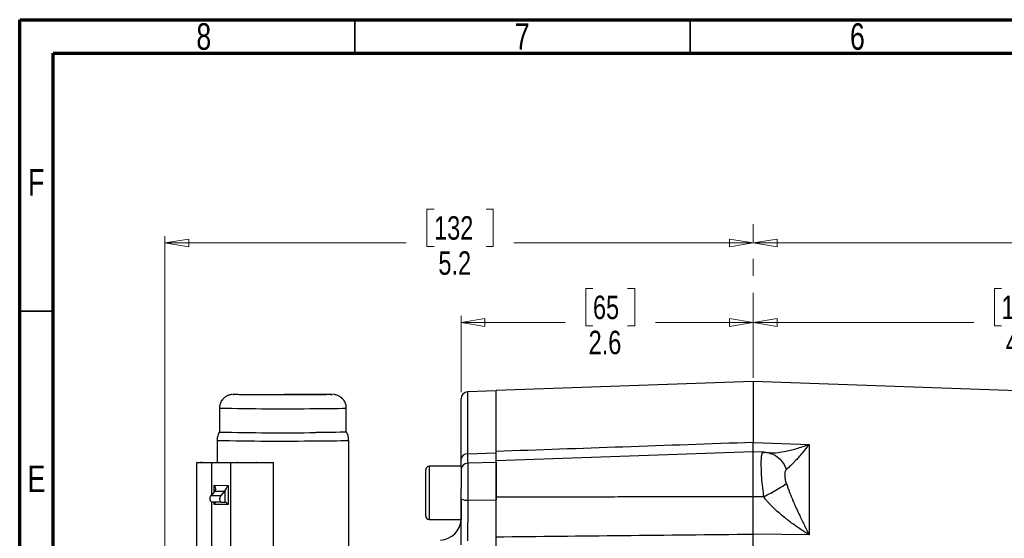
# Model space of a CAD drawing. Header units: inches. Extents: x 0.6 to 16.3, y 0.2 to 11.5.
# Tile 23 of 34: x 0.6 to 6.4, y 8.4 to 11.5. Entities that reach past the tile are written whole.
import ezdxf

# ---------------------------------------------------------------- set-up
doc = ezdxf.new("R2010")
doc.units = ezdxf.units.IN
doc.header["$MEASUREMENT"] = 0
doc.linetypes.add('CENTERX2', pattern=[0.8, 0.5, -0.1, 0.1, -0.1])
doc.styles.add('SLDTEXTSTYLE0', font='TXT', dxfattribs={"width": 0.75})
doc.dimstyles.new('SLDDIMSTYLE1', dxfattribs={"dimtxt": 0.137795, "dimasz": 0.14, "dimexe": 0, "dimexo": 0.0625, "dimgap": 0.034449, "dimtad": 0, "dimdec": 1, "dimlfac": 1.5, "dimrnd": 1e-09, "dimzin": 12, "dimdsep": 46, "dimtxsty": 'SLDTEXTSTYLE0', "dimblk1": 'CLOSED', "dimblk2": 'CLOSED', "dimsah": 1, "dimcen": 0.09, "dimadec": 0, "dimazin": 3, "dimtfac": 1, "dimtdec": 1, "dimtofl": 0, "dimtmove": 0, "dimatfit": 3, "dimldrblk": 'CLOSED', "dimfxl": 0, "dimfrac": 2, "dimtolj": 1, "dimtzin": 12, "dimarcsym": 0})

# ---------------------------------------------------------------- blocks, each defined once
blk = doc.blocks.new('_Closed')
at = {"color": 0, "linetype": 'ByBlock', "lineweight": -2}
for p, q in [((-1, 0.166667), (0, 0)), ((-1, 0.166667), (-1, -0.166667)), ((0, 0), (-1, -0.166667)), ((0, 0), (-1, 0))]:
    blk.add_line(p, q, dxfattribs=at)
blk = doc.blocks.new('_D_7')
at = {"color": 7, "linetype": 'Continuous', "lineweight": 0}
for p, q in [((7.0513, 10.3828), (7.0093, 10.3828)), ((7.0093, 10.3828), (7.0093, 10.1641)), ((7.3568, 10.3828), (7.3987, 10.3828)), ((7.3987, 10.3828), (7.3987, 10.1641)), ((4.8991, 10.1843), (6.8885, 10.1843)), ((9.2611, 10.1843), (7.5196, 10.1843)), ((9.2611, 9.2732), (9.2611, 10.2237)), ((7.0093, 10.1641), (7.0513, 10.1641)), ((7.3987, 10.1641), (7.3568, 10.1641))]:
    blk.add_line(p, q, dxfattribs=at)
at = {"color": 7, "linetype": 'Continuous', "lineweight": 18, "xscale": 0.14, "yscale": 0.14, "rotation": 180.0000000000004}
blk.add_blockref('_Closed', (4.8991, 10.1843), dxfattribs=at)
at = {"color": 7, "linetype": 'Continuous', "lineweight": 18, "xscale": 0.14, "yscale": 0.14}
blk.add_blockref('_Closed', (9.2611, 10.1843), dxfattribs=at)
at = {"color": 7, "linetype": 'Continuous', "lineweight": 18, "char_height": 0.1378, "attachment_point": 1, "style": 'SLDTEXTSTYLE0'}
for s, insert in [('166', (7.0513, 10.3417)), ('6.5', (7.0768, 10.1355))]:
    blk.add_mtext(s, dxfattribs=dict(at, insert=insert))
blk = doc.blocks.new('_D_8')
at = {"color": 7, "linetype": 'Continuous', "lineweight": 0}
for p, q in [((6.3569, 9.9162), (6.3149, 9.9162)), ((6.3149, 9.9162), (6.3149, 9.6974)), ((6.6623, 9.9162), (6.7043, 9.9162)), ((6.7043, 9.9162), (6.7043, 9.6974)), ((4.8991, 9.7177), (6.1941, 9.7177)), ((7.9445, 9.7177), (6.8252, 9.7177)), ((7.9445, 8.776), (7.9445, 9.7571)), ((6.3149, 9.6974), (6.3569, 9.6974)), ((6.7043, 9.6974), (6.6623, 9.6974))]:
    blk.add_line(p, q, dxfattribs=at)
at = {"color": 7, "linetype": 'Continuous', "lineweight": 18, "xscale": 0.14, "yscale": 0.14, "rotation": 180.0000000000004}
blk.add_blockref('_Closed', (4.8991, 9.7177), dxfattribs=at)
at = {"color": 7, "linetype": 'Continuous', "lineweight": 18, "xscale": 0.14, "yscale": 0.14}
blk.add_blockref('_Closed', (7.9445, 9.7177), dxfattribs=at)
at = {"color": 7, "linetype": 'Continuous', "lineweight": 18, "char_height": 0.1378, "attachment_point": 1, "style": 'SLDTEXTSTYLE0'}
for s, insert in [('116', (6.3569, 9.8751)), ('4.6', (6.3824, 9.6689))]:
    blk.add_mtext(s, dxfattribs=dict(at, insert=insert))
blk = doc.blocks.new('_D_9')
at = {"color": 7, "linetype": 'Continuous', "lineweight": 0}
for p, q in [((3.9572, 9.9162), (3.9152, 9.9162)), ((3.9152, 9.9162), (3.9152, 9.6974)), ((4.1608, 9.9162), (4.2028, 9.9162)), ((4.2028, 9.9162), (4.2028, 9.6974)), ((3.1828, 9.3087), (3.1828, 9.7571)), ((3.1828, 9.7177), (3.7944, 9.7177)), ((4.8991, 9.7177), (4.3237, 9.7177)), ((3.9152, 9.6974), (3.9572, 9.6974)), ((4.2028, 9.6974), (4.1608, 9.6974))]:
    blk.add_line(p, q, dxfattribs=at)
at = {"color": 7, "linetype": 'Continuous', "lineweight": 18, "xscale": 0.14, "yscale": 0.14, "rotation": 180.000000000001}
blk.add_blockref('_Closed', (3.1828, 9.7177), dxfattribs=at)
at = {"color": 7, "linetype": 'Continuous', "lineweight": 18, "xscale": 0.14, "yscale": 0.14}
blk.add_blockref('_Closed', (4.8991, 9.7177), dxfattribs=at)
at = {"color": 7, "linetype": 'Continuous', "lineweight": 18, "char_height": 0.1378, "attachment_point": 1, "style": 'SLDTEXTSTYLE0'}
for s, insert in [('65', (3.9572, 9.8751)), ('2.6', (3.9318, 9.6689))]:
    blk.add_mtext(s, dxfattribs=dict(at, insert=insert))
blk = doc.blocks.new('_D_10')
at = {"color": 7, "linetype": 'Continuous', "lineweight": 0}
for p, q in [((3.024, 10.3828), (2.982, 10.3828)), ((2.982, 10.3828), (2.982, 10.1641)), ((3.3295, 10.3828), (3.3715, 10.3828)), ((3.3715, 10.3828), (3.3715, 10.1641)), ((1.4439, 7.6488), (1.4439, 10.2237)), ((1.4439, 10.1843), (2.8612, 10.1843)), ((4.8991, 10.1843), (3.4923, 10.1843)), ((2.982, 10.1641), (3.024, 10.1641)), ((3.3715, 10.1641), (3.3295, 10.1641))]:
    blk.add_line(p, q, dxfattribs=at)
at = {"color": 7, "linetype": 'Continuous', "lineweight": 18, "xscale": 0.14, "yscale": 0.14, "rotation": 180.0000000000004}
blk.add_blockref('_Closed', (1.4439, 10.1843), dxfattribs=at)
at = {"color": 7, "linetype": 'Continuous', "lineweight": 18, "xscale": 0.14, "yscale": 0.14}
blk.add_blockref('_Closed', (4.8991, 10.1843), dxfattribs=at)
at = {"color": 7, "linetype": 'Continuous', "lineweight": 18, "char_height": 0.1378, "attachment_point": 1, "style": 'SLDTEXTSTYLE0'}
for s, insert in [('132', (3.024, 10.3417)), ('5.2', (3.0495, 10.1355))]:
    blk.add_mtext(s, dxfattribs=dict(at, insert=insert))

msp = doc.modelspace()

# ---------------------------------------------------------------- linework, layer by layer
at = {"color": 7, "linetype": 'Continuous', "lineweight": 70}
for p, q in [((0.5906, 0.1969), (0.5906, 11.4961)), ((0.5906, 11.4961), (16.3386, 11.4961)), ((0.7874, 0.3937), (0.7874, 11.2992)), ((0.7874, 11.2992), (16.1417, 11.2992))]:
    msp.add_line(p, q, dxfattribs=at)
at = {"color": 7, "linetype": 'Continuous', "lineweight": 35}
for p, q in [((2.5591, 11.2992), (2.5591, 11.4961)), ((4.5276, 11.2992), (4.5276, 11.4961)), ((0.7874, 9.7835), (0.5906, 9.7835))]:
    msp.add_line(p, q, dxfattribs=at)
at = {"color": 7, "linetype": 'CENTERX2', "lineweight": 18}
msp.add_line((4.8991, 3.7919), (4.8991, 10.2951), dxfattribs=at)
at = {"color": 7, "linetype": 'Continuous', "lineweight": 25}
for p, q in [((4.8991, 9.3699), (3.3894, 9.3172)), ((7.2602, 9.2875), (4.8991, 9.3699)), ((4.8991, 9.3699), (4.8991, 9.0125)), ((3.3895, 9.3166), (3.2211, 9.3092)), ((3.3895, 8.9509), (3.3895, 9.3166)), ((3.1828, 8.914), (3.1828, 9.2693)), ((1.7638, 9.2145), (1.7638, 9.0736)), ((2.5085, 9.0736), (2.5085, 9.2145)), ((1.7495, 9.0248), (1.7495, 8.8958)), ((2.5228, 8.1705), (2.5228, 9.0248)), ((4.8991, 9.0125), (5.0658, 9.0067)), ((5.0658, 9.0067), (5.2266, 9.0011)), ((5.2266, 9.0011), (5.2266, 8.4707)), ((3.2211, 8.9467), (3.3895, 8.9509)), ((4.8991, 8.9571), (3.3894, 8.9044)), ((4.9563, 8.9551), (4.8991, 8.9571)), ((4.8991, 8.6935), (4.8991, 8.9571)), ((1.6299, 8.8943), (1.6299, 8.2277)), ((1.8292, 8.8925), (1.7187, 8.893)), ((1.8398, 8.8927), (1.7293, 8.8932)), ((1.8292, 8.8925), (1.8292, 8.2259)), ((1.8436, 8.8927), (1.8398, 8.8927)), ((1.872, 8.8955), (1.8682, 8.8955)), ((1.872, 8.8955), (1.9825, 8.8949)), ((1.8825, 8.8956), (1.9931, 8.8951)), ((2.0818, 8.2272), (2.0818, 8.8938)), ((2.9748, 8.5812), (2.9748, 8.8512)), ((3.1828, 8.8725), (2.9961, 8.8725)), ((3.1828, 8.8725), (3.1828, 8.7425)), ((3.3895, 8.8942), (3.2221, 8.8913)), ((3.3895, 8.8942), (3.3895, 8.6764)), ((1.7336, 8.761), (1.8143, 8.7606)), ((1.8143, 8.7606), (1.8143, 8.6486)), ((3.1828, 8.6805), (3.1828, 8.7425)), ((1.7359, 8.7267), (1.7142, 8.7003)), ((1.7142, 8.7003), (1.7715, 8.7)), ((1.7359, 8.7267), (1.7932, 8.7265)), ((1.7932, 8.7265), (1.7715, 8.7)), ((1.7962, 8.7311), (1.7962, 8.6619)), ((3.1828, 8.6796), (3.1828, 8.5599)), ((3.2221, 8.6742), (3.3895, 8.6764)), ((4.9593, 8.6933), (4.8991, 8.6935)), ((1.7765, 8.6616), (1.7192, 8.6618)), ((1.8143, 8.6486), (1.7336, 8.649)), ((1.7765, 8.6616), (1.7962, 8.6619)), ((2.9961, 8.5599), (3.1828, 8.5599)), ((4.8991, 8.3965), (4.8991, 8.4742)), ((5.0658, 8.4724), (4.8991, 8.4742)), ((5.2266, 8.4707), (5.0658, 8.4724))]:
    msp.add_line(p, q, dxfattribs=at)
at = {"color": 8, "linetype": 'Continuous', "lineweight": 25}
for p, q in [((3.2211, 9.3092), (3.2211, 8.9467)), ((4.9593, 8.9539), (4.9646, 8.953)), ((1.7187, 8.7058), (1.7187, 8.893)), ((1.8562, 8.8955), (1.8682, 8.8955)), ((2.9961, 8.8725), (2.9961, 8.5599)), ((3.2221, 8.8913), (3.2221, 8.6742)), ((1.7336, 8.724), (1.7336, 8.761)), ((1.7187, 8.2264), (1.7187, 8.6618)), ((1.7336, 8.649), (1.7336, 8.6618))]:
    msp.add_line(p, q, dxfattribs=at)
at = {"color": 7, "linetype": 'Continuous', "lineweight": 25, "flags": 128}
for points in [[(2.5085, 9.0736), (2.5085, 9.0736), (2.5044, 9.0731), (2.4925, 9.0726), (2.4731, 9.0722), (2.4464, 9.0718), (2.4131, 9.0714), (2.3739, 9.0711), (2.3297, 9.0708)], [(1.7187, 8.893), (1.6874, 8.8932), (1.6619, 8.8935), (1.6432, 8.8938), (1.6325, 8.8941), (1.6302, 8.8944), (1.6364, 8.8947), (1.6509, 8.895), (1.6729, 8.8953), (1.7012, 8.8955), (1.7346, 8.8957), (1.7713, 8.8958), (1.8094, 8.8958), (1.8471, 8.8958), (1.8825, 8.8956)], [(1.9931, 8.8951), (2.0243, 8.8949), (2.0499, 8.8947), (2.0685, 8.8944), (2.0793, 8.8941), (2.0816, 8.8937), (2.0754, 8.8934), (2.0609, 8.8931), (2.0389, 8.8928), (2.0105, 8.8926), (1.9772, 8.8924), (1.9405, 8.8923), (1.9023, 8.8923), (1.8646, 8.8924), (1.8292, 8.8925)], [(1.7192, 8.6618), (1.716, 8.6629), (1.7131, 8.666), (1.7109, 8.6709), (1.7096, 8.677), (1.7093, 8.6837), (1.71, 8.6903), (1.7117, 8.696), (1.7142, 8.7003)], [(1.7765, 8.6616), (1.7733, 8.6626), (1.7704, 8.6657), (1.7682, 8.6706), (1.7669, 8.6767), (1.7666, 8.6834), (1.7673, 8.69), (1.769, 8.6957), (1.7715, 8.7)]]:
    msp.add_lwpolyline(points, dxfattribs=at)
at = {"color": 7, "linetype": 'Continuous', "lineweight": 25}
for centre, radius, start, end in [((3.2228, 9.2693), 0.04, 92.5, 180), ((2.1257, 25.0549), 15.9854, 268.70279, 270.73119), ((3.2191, 8.9102), 0.0365, 87.01056, 174.01974), ((2.9961, 8.8512), 0.0213, 90, 180), ((3.2228, 8.8513), 0.04, 91, 180), ((1.7134, 8.7449), 0.0289, 321.05999, 332.0043), ((1.7707, 8.7446), 0.0289, 321.06032, 332.00341), ((3.2126, 8.7404), 0.0669, 243.51959, 278.11489), ((2.9961, 8.5812), 0.0213, 180, 270), ((3.0561, 8.5659), 0.1267, 272.5, 357.26831)]:
    msp.add_arc(centre, radius, start, end, dxfattribs=at)
at = {"color": 8, "linetype": 'Continuous', "lineweight": 25}
for centre, radius, start, end in [((2.1257, 25.3169), 16.1065, 268.71238, 270.72556), ((2.3691, 12.432), 3.2205, 269.29879, 272.48021), ((2.1275, 26.1998), 17.1791, 268.73891, 270.69904), ((2.3764, 12.4738), 3.4521, 269.34831, 272.43053)]:
    msp.add_arc(centre, radius, start, end, dxfattribs=at)
at = {"color": 7, "linetype": 'Continuous', "lineweight": 25}
for centre, major_axis, ratio, start_param, end_param in [((1.7272, 8.6489), (0.0129, 0.0129), 0.251527, 4.967624, 6.037897), ((1.8079, 8.6485), (-0.0129, 0.013), 0.259683, 4.467101, 6.037896)]:
    msp.add_ellipse(centre, major_axis=major_axis, ratio=ratio, start_param=start_param, end_param=end_param, dxfattribs=at)
for points, knots in [([(3.3895, 8.9595), (3.3895, 8.9638), (3.3895, 8.9723), (3.3895, 8.9847), (3.3895, 8.997), (3.3895, 9.0091), (3.3895, 9.0209), (3.3895, 9.0325), (3.3895, 9.044), (3.3895, 9.0551), (3.3895, 9.0661), (3.3895, 9.0769), (3.3895, 9.0874), (3.3895, 9.0978), (3.3895, 9.1271), (3.3895, 9.1716), (3.3895, 9.2236), (3.3895, 9.2648), (3.3895, 9.2877), (3.3895, 9.2995), (3.3895, 9.3049), (3.3895, 9.3094), (3.3895, 9.3129), (3.3895, 9.3154), (3.3895, 9.3169), (3.3895, 9.3171), (3.3895, 9.3172)], [0, 0, 0, 0, 0.018479, 0.036946, 0.055402, 0.07385, 0.092291, 0.110729, 0.129166, 0.147604, 0.166045, 0.184492, 0.202947, 0.221412, 0.23989, 0.364043, 0.488208, 0.615358, 0.74252, 0.779346, 0.816127, 0.852882, 0.889628, 0.926384, 0.963168, 1, 1, 1, 1]), ([(1.8399, 9.2946), (1.8385, 9.2945), (1.8364, 9.2944), (1.8301, 9.2935), (1.8236, 9.2921), (1.815, 9.2894), (1.8026, 9.2838), (1.7873, 9.2726), (1.7736, 9.255), (1.765, 9.2348), (1.7646, 9.2209), (1.7644, 9.2148)], [0, 0, 0, 0, 0.1163612, 0.1788768, 0.2283794, 0.2869195, 0.3845881, 0.5297014, 0.6967979, 0.8672814, 1, 1, 1, 1]), ([(2.2881, 9.2923), (2.2724, 9.2923), (2.24, 9.2921), (2.185, 9.292), (2.1262, 9.292), (2.0665, 9.292), (2.0098, 9.2922), (1.9593, 9.2925), (1.9176, 9.2928), (1.885, 9.2932), (1.8608, 9.2936), (1.8464, 9.2941), (1.8415, 9.2945), (1.846, 9.2948), (1.8474, 9.2948)], [0, 0, 0, 0, 0.081771, 0.168441, 0.258713, 0.350902, 0.44309, 0.533363, 0.620032, 0.701803, 0.783575, 0.870244, 0.960517, 1, 1, 1, 1]), ([(2.1456, 9.2971), (2.1656, 9.2971), (2.2058, 9.297), (2.2625, 9.2968), (2.3129, 9.2966), (2.3546, 9.2962), (2.3874, 9.2959), (2.4108, 9.2954), (2.4239, 9.2951), (2.4251, 9.2949), (2.4253, 9.2948)], [0, 0, 0, 0, 0.145094, 0.290188, 0.432267, 0.568675, 0.697374, 0.826072, 0.96248, 1, 1, 1, 1]), ([(2.3878, 9.2933), (2.382, 9.2932), (2.3668, 9.2929), (2.333, 9.2926), (2.3028, 9.2924), (2.2881, 9.2923)], [0, 0, 0, 0, 0.244312, 0.633143, 1, 1, 1, 1]), ([(2.5079, 9.2143), (2.5081, 9.216), (2.5091, 9.2255), (2.5042, 9.2428), (2.4932, 9.2636), (2.477, 9.2794), (2.461, 9.2882), (2.4485, 9.2922), (2.4396, 9.2939), (2.4351, 9.2944), (2.4335, 9.2945), (2.4329, 9.2945)], [0, 0, 0, 0, 0.038436, 0.210886, 0.383405, 0.556131, 0.7013, 0.785579, 0.854691, 0.94395, 1, 1, 1, 1]), ([(1.7653, 9.0755), (1.765, 9.0753), (1.7593, 9.0688), (1.7535, 9.0525), (1.7486, 9.035), (1.7497, 9.0256), (1.7499, 9.0245)], [0, 0, 0, 0, 0.020156, 0.477156, 0.935239, 1, 1, 1, 1]), ([(2.5224, 9.0251), (2.522, 9.0322), (2.5211, 9.0476), (2.5149, 9.0649), (2.5082, 9.0732), (2.5067, 9.075)], [0, 0, 0, 0, 0.402323, 0.868776, 1, 1, 1, 1]), ([(4.8991, 9.0125), (4.644, 9.0036), (4.1407, 8.986), (3.6375, 8.9683), (3.3895, 8.9595)], [0, 0, 0, 0, 0.507076, 1, 1, 1, 1]), ([(4.8991, 8.9557), (4.8991, 8.9556), (4.8991, 8.955), (4.8991, 8.964), (4.8991, 8.9823), (4.8991, 9.0024), (4.8991, 9.0125)], [0, 0, 0, 0, 0.078518, 0.385668, 0.692823, 1, 1, 1, 1]), ([(5.2266, 9.0011), (5.218, 8.9898), (5.2092, 8.9787), (5.1907, 8.9559), (5.1809, 8.9441), (5.1654, 8.9261), (5.1595, 8.9194), (5.1509, 8.9098), (5.148, 8.9067), (5.1407, 8.8988), (5.1363, 8.8942), (5.1251, 8.8827), (5.1185, 8.8762), (5.1052, 8.8641), (5.0988, 8.8586), (5.093, 8.8544)], [-0.001686, -0.001686, -0.001686, -0.001686, 0.290547, 0.290547, 0.624527, 0.624527, 0.833265, 0.833265, 0.937634, 0.937634, 1.104625, 1.104625, 1.371809, 1.371809, 1.668217, 1.668217, 1.668217, 1.668217]), ([(3.1828, 8.8725), (3.1828, 8.8744), (3.1828, 8.8836), (3.1828, 8.9005), (3.1828, 8.914)], [0, 0, 0, 0, 0.2072299, 1, 1, 1, 1]), ([(3.3895, 8.9008), (3.3895, 8.9007), (3.3895, 8.8994), (3.3895, 8.9083), (3.3895, 8.927), (3.3895, 8.9487), (3.3895, 8.9595)], [0, 0, 0, 0, 0.0549697, 0.3699795, 0.6849892, 1, 1, 1, 1]), ([(3.3895, 8.9044), (3.3895, 8.9077), (3.3895, 8.9164), (3.3895, 8.934), (3.3895, 8.9478), (3.3895, 8.9509)], [0, 0, 0, 0, 0.328289, 0.848138, 1, 1, 1, 1]), ([(4.9593, 8.9539), (4.9589, 8.9542), (4.9581, 8.9546), (4.957, 8.955), (4.9559, 8.9552), (4.9549, 8.9551), (4.9539, 8.9547), (4.953, 8.954), (4.9521, 8.9531), (4.9512, 8.9519), (4.9505, 8.9505), (4.9497, 8.9487), (4.949, 8.9467), (4.9483, 8.9445), (4.9477, 8.942), (4.9471, 8.9392), (4.9466, 8.9361), (4.9461, 8.9328), (4.9457, 8.9292), (4.9453, 8.9253), (4.945, 8.9212), (4.9447, 8.9169), (4.9444, 8.9122), (4.9442, 8.9074), (4.9441, 8.9023), (4.944, 8.8969), (4.9439, 8.8914), (4.9438, 8.8727), (4.9448, 8.8365), (4.9488, 8.7779), (4.9537, 8.7327), (4.9576, 8.7047), (4.9587, 8.6971), (4.9593, 8.6933)], [0, 0, 0, 0, 0.018773, 0.037579, 0.056419, 0.075294, 0.094203, 0.113148, 0.132129, 0.151147, 0.170201, 0.189294, 0.208425, 0.227594, 0.246803, 0.266052, 0.285341, 0.304671, 0.324043, 0.343456, 0.362912, 0.382411, 0.401953, 0.421539, 0.441169, 0.460845, 0.480566, 0.500332, 0.651449, 0.799673, 0.945239, 0.972607, 1, 1, 1, 1]), ([(4.9946, 8.9496), (4.987, 8.9511), (4.9713, 8.9543), (4.9576, 8.9531), (4.9505, 8.9524)], [0, 0, 0, 0, 0.479904, 1, 1, 1, 1]), ([(4.9977, 8.9513), (4.9956, 8.9511), (4.9928, 8.9508), (4.9935, 8.9504), (4.9937, 8.9503)], [0, 0, 0, 0, 0.772875, 1, 1, 1, 1]), ([(1.7293, 8.8932), (1.7137, 8.8933), (1.6907, 8.8934), (1.6764, 8.8936), (1.6717, 8.8937)], [0, 0, 0, 0, 0.676504, 1, 1, 1, 1]), ([(1.7448, 8.8955), (1.7484, 8.8955), (1.7612, 8.8956), (1.7852, 8.8956), (1.8198, 8.8956), (1.8427, 8.8956), (1.8562, 8.8955)], [0, 0, 0, 0, 0.104309, 0.368426, 0.627162, 1, 1, 1, 1]), ([(1.9825, 8.8949), (1.9978, 8.8949), (2.0214, 8.8947), (2.0428, 8.8944), (2.0545, 8.8942), (2.0602, 8.8939), (2.0598, 8.8936), (2.0457, 8.8932), (2.0158, 8.8929), (1.9841, 8.8927), (1.9563, 8.8926), (1.9266, 8.8925), (1.8877, 8.8925), (1.861, 8.8926), (1.8436, 8.8927)], [0, 0, 0, 0, 0.119827, 0.184244, 0.25, 0.315756, 0.380173, 0.5, 0.619827, 0.684244, 0.75, 0.815756, 0.880173, 1, 1, 1, 1]), ([(2.0093, 8.8928), (2.0021, 8.8928), (1.9863, 8.8927), (1.9574, 8.8926), (1.9259, 8.8925), (1.8947, 8.8925), (1.8681, 8.8926), (1.8532, 8.8926), (1.8474, 8.8926)], [0, 0, 0, 0, 0.16005, 0.3520368, 0.5362877, 0.7148457, 0.8897286, 1, 1, 1, 1]), ([(3.3895, 8.6917), (3.3895, 8.7061), (3.3895, 8.7348), (3.3895, 8.7773), (3.3895, 8.8165), (3.3895, 8.8504), (3.3895, 8.8775), (3.3895, 8.8956), (3.3895, 8.9044), (3.3895, 8.9035), (3.3895, 8.9032)], [0, 0, 0, 0, 0.134597, 0.269195, 0.403792, 0.538389, 0.672986, 0.807584, 0.942181, 1, 1, 1, 1]), ([(5.093, 8.772), (5.0917, 8.7756), (5.0906, 8.7796), (5.0887, 8.788), (5.0863, 8.8012), (5.0853, 8.8148), (5.0853, 8.8311), (5.0859, 8.8382), (5.0885, 8.8489), (5.0905, 8.8525), (5.093, 8.8544)], [0, 0, 0, 0, 0.125, 0.125, 0.25, 0.5, 0.5, 0.75, 0.75, 1, 1, 1, 1]), ([(1.7336, 8.761), (1.7337, 8.7609), (1.7362, 8.756), (1.7396, 8.7478), (1.741, 8.7381), (1.74, 8.7333), (1.739, 8.7315), (1.7389, 8.7313)], [0, 0, 0, 0, 0.0056161, 0.4741048, 0.7700283, 0.9844929, 1, 1, 1, 1]), ([(1.8143, 8.7606), (1.8143, 8.7606), (1.8118, 8.7556), (1.8069, 8.7475), (1.8004, 8.7378), (1.7973, 8.733), (1.7963, 8.7312), (1.7962, 8.7311)], [0, 0, 0, 0, 0.005616, 0.474104, 0.770027, 0.984492, 1, 1, 1, 1]), ([(5.093, 8.772), (5.0988, 8.7545), (5.1052, 8.7368), (5.1185, 8.7028), (5.1251, 8.6865), (5.1363, 8.6603), (5.1407, 8.6501), (5.148, 8.6337), (5.1509, 8.6273), (5.1595, 8.6083), (5.1654, 8.5956), (5.1809, 8.5627), (5.1907, 8.5425), (5.2092, 8.505), (5.218, 8.4877), (5.2266, 8.4707)], [-1.669903, -1.669903, -1.669903, -1.669903, -1.373496, -1.373496, -1.106311, -1.106311, -0.939321, -0.939321, -0.834952, -0.834952, -0.626214, -0.626214, -0.292233, -0.292233, 0, 0, 0, 0]), ([(3.1828, 8.4117), (3.1828, 8.4158), (3.1828, 8.4373), (3.1828, 8.4794), (3.1828, 8.5417), (3.1828, 8.6099), (3.1828, 8.6567), (3.1828, 8.6805)], [0, 0, 0, 0, 0.053134, 0.273559, 0.500395, 0.745734, 1, 1, 1, 1]), ([(3.2221, 8.6742), (3.222, 8.6537), (3.2218, 8.6119), (3.2215, 8.5515), (3.2213, 8.4951), (3.2211, 8.4574), (3.2211, 8.4378), (3.2211, 8.4341)], [0, 0, 0, 0, 0.245355, 0.499632, 0.720048, 0.946872, 1, 1, 1, 1]), ([(4.8991, 8.6935), (4.7692, 8.6932), (4.5121, 8.6927), (4.1306, 8.6922), (3.7573, 8.6918), (3.5112, 8.6917), (3.3895, 8.6917)], [0, 0, 0, 0, 0.258164, 0.510886, 0.758164, 1, 1, 1, 1]), ([(3.3895, 8.4582), (3.3895, 8.4606), (3.3895, 8.4655), (3.3895, 8.4729), (3.3895, 8.4804), (3.3895, 8.488), (3.3895, 8.4958), (3.3895, 8.5036), (3.3895, 8.5182), (3.3895, 8.54), (3.3895, 8.5695), (3.3895, 8.5997), (3.3895, 8.6253), (3.3895, 8.6457), (3.3895, 8.6611), (3.3895, 8.6764), (3.3895, 8.6866), (3.3895, 8.6917)], [0, 0, 0, 0, 0.03579, 0.071516, 0.107202, 0.142873, 0.178554, 0.214269, 0.250044, 0.374998, 0.500007, 0.624958, 0.74997, 0.812511, 0.87494, 0.937392, 1, 1, 1, 1]), ([(3.3895, 8.4407), (3.3895, 8.459), (3.3895, 8.4963), (3.3895, 8.5568), (3.3895, 8.6177), (3.3895, 8.6567), (3.3895, 8.6764)], [0, 0, 0, 0, 0.258273, 0.526677, 0.759678, 1, 1, 1, 1]), ([(4.8991, 8.4742), (4.8991, 8.4769), (4.8991, 8.4822), (4.8991, 8.4904), (4.8991, 8.4987), (4.8991, 8.5072), (4.8991, 8.5157), (4.8991, 8.5245), (4.8991, 8.5333), (4.8991, 8.5422), (4.8991, 8.5512), (4.8991, 8.5604), (4.8991, 8.5696), (4.8991, 8.5789), (4.8991, 8.5882), (4.8991, 8.5976), (4.8991, 8.6071), (4.8991, 8.6166), (4.8991, 8.6262), (4.8991, 8.6358), (4.8991, 8.6454), (4.8991, 8.655), (4.8991, 8.6646), (4.8991, 8.6742), (4.8991, 8.6839), (4.8991, 8.6903), (4.8991, 8.6935)], [0, 0, 0, 0, 0.041668, 0.083337, 0.125006, 0.166675, 0.208344, 0.250014, 0.291682, 0.33335, 0.375017, 0.416682, 0.458346, 0.500009, 0.541672, 0.583335, 0.625, 0.666665, 0.708332, 0.75, 0.791667, 0.833335, 0.875002, 0.916669, 0.958334, 1, 1, 1, 1]), ([(5.2266, 8.4707), (5.2226, 8.4732), (5.2144, 8.4783), (5.202, 8.486), (5.1897, 8.494), (5.1774, 8.5021), (5.165, 8.5104), (5.1496, 8.5209), (5.1334, 8.5324), (5.1151, 8.5458), (5.0984, 8.5585), (5.0745, 8.5774), (5.0467, 8.6008), (5.0207, 8.625), (5.0025, 8.6433), (4.9903, 8.6562), (4.9791, 8.6689), (4.9687, 8.6811), (4.9624, 8.6893), (4.9593, 8.6933)], [0, 0, 0, 0, 0.042563, 0.0853459, 0.1283095, 0.1714127, 0.2146121, 0.2578628, 0.3335853, 0.3862566, 0.4532305, 0.5133525, 0.6467997, 0.7615898, 0.8143157, 0.8644334, 0.9120301, 0.9571911, 1, 1, 1, 1]), ([(3.3895, 8.4582), (3.6375, 8.4608), (4.1407, 8.4661), (4.644, 8.4715), (4.8991, 8.4742)], [0, 0, 0, 0, 0.492924, 1, 1, 1, 1]), ([(3.3895, 6.175), (3.3895, 6.1811), (3.3895, 6.1935), (3.3895, 6.2121), (3.3895, 6.2309), (3.3895, 6.2498), (3.3895, 6.2688), (3.3895, 6.2879), (3.3895, 6.3072), (3.3895, 6.3266), (3.3895, 6.3461), (3.3895, 6.3658), (3.3895, 6.3856), (3.3895, 6.4055), (3.3895, 6.4637), (3.3895, 6.5623), (3.3895, 6.7053), (3.3895, 6.8531), (3.3895, 7.0054), (3.3895, 7.1602), (3.3895, 7.3166), (3.3895, 7.473), (3.3895, 7.6278), (3.3895, 7.7801), (3.3895, 7.9279), (3.3895, 8.0709), (3.3895, 8.1753), (3.3895, 8.2448), (3.3895, 8.2815), (3.3895, 8.3178), (3.3895, 8.3536), (3.3895, 8.3889), (3.3895, 8.4239), (3.3895, 8.4468), (3.3895, 8.4582)], [0, 0, 0, 0, 0.0092403, 0.0184741, 0.0277026, 0.036927, 0.0461485, 0.0553681, 0.0645871, 0.0738065, 0.0830277, 0.0922517, 0.1014796, 0.1107128, 0.1199522, 0.1820328, 0.244119, 0.3076982, 0.3712832, 0.435639, 0.5000008, 0.5643566, 0.6287183, 0.6922975, 0.7558825, 0.8179631, 0.8800493, 0.8972016, 0.9143361, 0.93146, 0.948581, 0.9657063, 0.9828435, 1, 1, 1, 1])]:
    msp.add_open_spline(points, degree=3, knots=knots, dxfattribs=at)
at = {"color": 8, "linetype": 'Continuous', "lineweight": 25}
for points, knots in [([(2.4253, 9.2948), (2.4269, 9.2947), (2.4306, 9.2944), (2.4215, 9.2939), (2.4072, 9.2935), (2.3921, 9.2933), (2.3878, 9.2933)], [0, 0, 0, 0, 0.2317782, 0.5534105, 0.8750429, 1, 1, 1, 1]), ([(4.9973, 8.9525), (5.0033, 8.9521), (5.0285, 8.9506), (5.0817, 8.9593), (5.1525, 8.975), (5.2019, 8.9924), (5.2266, 9.0011)], [0, 0, 0, 0, 0.092001, 0.387925, 0.692534, 1, 1, 1, 1]), ([(3.2211, 8.9467), (3.2211, 8.9358), (3.2212, 8.9137), (3.2214, 8.8962), (3.2216, 8.8922), (3.2216, 8.891)], [0, 0, 0, 0, 0.4029416, 0.8206202, 1, 1, 1, 1]), ([(4.9942, 8.9479), (4.9985, 8.9473), (5.0188, 8.9445), (5.0474, 8.9242), (5.0767, 8.8924), (5.0875, 8.867), (5.093, 8.8544)], [0, 0, 0, 0, 0.093878, 0.445765, 0.722859, 1, 1, 1, 1]), ([(1.6717, 8.8937), (1.6711, 8.8937), (1.6647, 8.8938), (1.6576, 8.894), (1.6514, 8.8942), (1.652, 8.8946), (1.666, 8.895), (1.6961, 8.8953), (1.7241, 8.8955), (1.7391, 8.8955), (1.7448, 8.8955)], [0, 0, 0, 0, 0.013013, 0.1332471, 0.2534812, 0.3712655, 0.5903658, 0.8094661, 0.9272504, 1, 1, 1, 1]), ([(1.9825, 8.8949), (1.9811, 8.8948), (1.9796, 8.8947), (1.9784, 8.8929), (1.9782, 8.8927)], [0, 0, 0, 0, 0.8738209, 1, 1, 1, 1])]:
    msp.add_open_spline(points, degree=3, knots=knots, dxfattribs=at)
at = {"color": 7, "linetype": 'Continuous', "lineweight": 25}
msp.add_open_spline([(4.9593, 8.6933), (4.9884, 8.7079), (5.0458, 8.739), (5.0827, 8.7634), (5.093, 8.772)], degree=3, dxfattribs=at)

# ---------------------------------------------------------------- texts
at = {"color": 7, "linetype": 'Continuous', "lineweight": 0, "char_height": 0.1562, "attachment_point": 2, "style": 'SLDTEXTSTYLE0'}
for s, insert in [('8', (1.6717, 11.4753)), ('7', (3.5417, 11.4753)), ('6', (5.5102, 11.4753)), ('F', (0.6873, 10.619)), ('E', (0.6893, 8.8769))]:
    msp.add_mtext(s, dxfattribs=dict(at, insert=insert))

# ---------------------------------------------------------------- dimensions: what is measured, and where the dimension line sits
at = {"color": 7, "linetype": 'Continuous', "lineweight": 18}
for base, p1, p2, picture, middle in [((4.8991, 10.1843), (1.4439, 7.6094), (4.8991, 10.2951), '_D_10', (3.1767, 10.1843)), ((9.2611, 10.1843), (4.8991, 10.2951), (9.2611, 9.2338), '_D_7', (7.204, 10.1843)), ((4.8991, 9.7177), (7.9445, 8.7366), (4.8991, 10.2951), '_D_8', (6.5096, 9.7177))]:
    dim = msp.add_linear_dim(base=base, p1=p1, p2=p2, dimstyle='SLDDIMSTYLE1', dxfattribs=at)
    dim.commit()
    dim.dimension.update_dxf_attribs({"geometry": picture, "text_midpoint": middle, "dimtype": 160})
dim = msp.add_linear_dim(base=(4.8991, 9.7177), p1=(3.1828, 9.2693), p2=(4.8991, 10.2951), angle=0, dimstyle='SLDDIMSTYLE1', dxfattribs=at)
dim.commit()
dim.dimension.update_dxf_attribs({"geometry": '_D_9', "text_midpoint": (4.059, 9.7177), "dimtype": 160})

doc.saveas('drawing.dxf')
